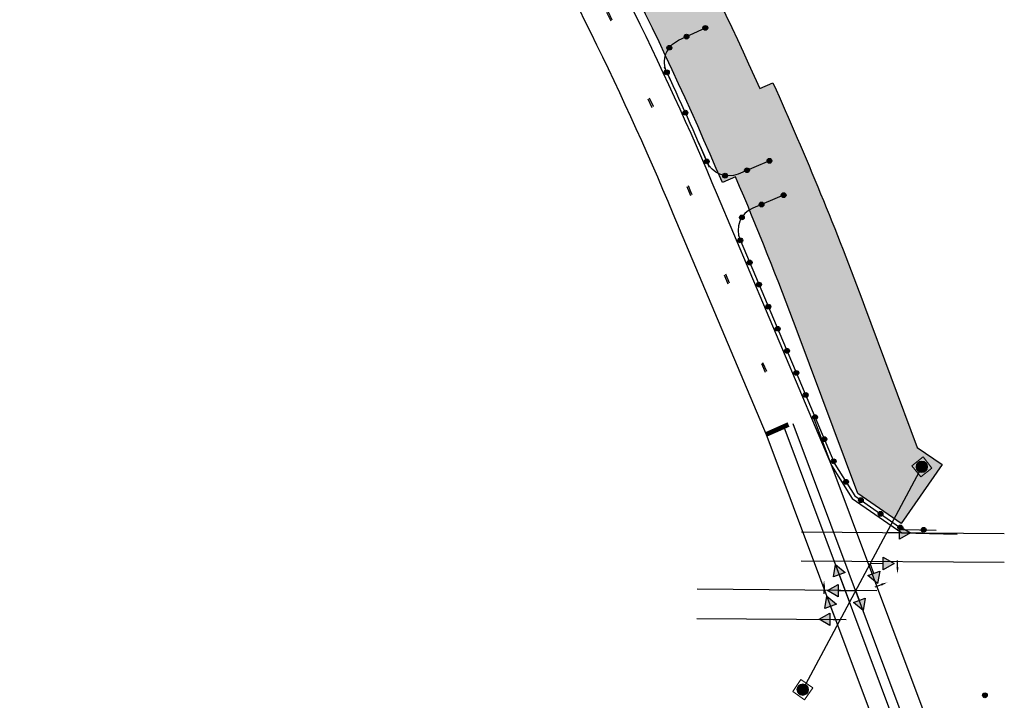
# Model space of a CAD drawing. Header units: feet. Extents: x 2245403 to 2245988, y 595680 to 596856.
# Tile 2 of 3: x 2245403 to 2245814, y 596192 to 596475. Entities that reach past the tile are written whole.
import ezdxf

# ---------------------------------------------------------------- set-up
doc = ezdxf.new("R2010")
doc.units = ezdxf.units.FT
doc.header["$MEASUREMENT"] = 0
doc.linetypes.add('motclass2', pattern=[40, 4, -36])
for name, color, linetype in [('MT_P_Drums', 30, 'Continuous'), ('MT_P_Edge_Line', 7, 'Continuous'), ('MT_P_Stop_Line', 7, 'Continuous'), ('MT_P_Work_Area', 7, 'Continuous'), ('MT_X_CL_Dashed_II', 2, 'motclass2'), ('SC_Shading2', 9, 'Continuous'), ('SG_P_Heads', 2, 'Continuous'), ('SG_P_Mast_Arm', 7, 'Continuous'), ('SG_P_Messenger_Wire', 1, 'Continuous'), ('SG_X_Poles', 7, 'Continuous')]:
    doc.layers.add(name, color=color, linetype=linetype)
doc.layers.add('SC_Scratch1', color=7, linetype='Continuous', plot=False)

# ---------------------------------------------------------------- blocks, each defined once
blk = doc.blocks.new('BAR-L')
blk.add_circle((0, 1), 1)
blk = doc.blocks.new('A$C37525D93')
at = {"layer": 'MT_P_Drums'}
h = blk.add_hatch(color=256, dxfattribs=at)
h.dxf.hatch_style = 1
h.paths.add_polyline_path([(1, 0, 1), (-1, 0, 1)])
blk.add_blockref('BAR-L', (0, -1), dxfattribs=at)
blk = doc.blocks.new('*U1018')
at = {"layer": 'MT_P_Drums', "rotation": 112.0814961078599}
blk.add_blockref('A$C37525D93', (0, 0), dxfattribs=at)
blk = doc.blocks.new('*U1019')
at = {"layer": 'MT_P_Drums', "color": 0, "linetype": 'ByBlock', "lineweight": -2, "transparency": 16777216}
for p, rotation in [((2245721.633623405, 596402.125962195), 202.930659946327), ((2245712.423852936, 596398.2297938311), 202.930659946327), ((2245704.227006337, 596392.8547417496), 237.4097355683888), ((2245703.563367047, 596383.2870054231), 292.930659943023), ((2245707.459535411, 596374.0772349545), 292.930659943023), ((2245711.355703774, 596364.8674644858), 292.930659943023), ((2245715.251872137, 596355.6576940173), 292.930659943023), ((2245719.1480405, 596346.4479235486), 292.930659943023), ((2245723.044208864, 596337.23815308), 292.930659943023), ((2245726.940377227, 596328.0283826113), 292.930659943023), ((2245730.83654559, 596318.8186121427), 292.930659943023), ((2245734.732713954, 596309.6088416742), 292.930659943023), ((2245738.628882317, 596300.3990712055), 292.930659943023), ((2245742.525050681, 596291.1893007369), 292.930659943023), ((2245747.654180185, 596282.6206601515), 302.0174782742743), ((2245753.853551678, 596274.9969945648), 325.2115072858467), ((2245762.066189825, 596269.2915081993), 325.2115072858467), ((2245770.278827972, 596263.5860218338), 325.2115072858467), ((2245780.039176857, 596262.649591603), 358.8286944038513)]:
    blk.add_blockref('*U1018', p, dxfattribs=dict(at, rotation=rotation))
blk = doc.blocks.new('SPOLE')
at = {"layer": 'SG_X_Poles', "color": 7, "linetype": 'Continuous', "lineweight": 0, "flags": 128}
blk.add_lwpolyline([(-0.07499999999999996, -0.07499999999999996), (0.07500000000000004, -0.07499999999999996), (0.07500000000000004, 0.07500000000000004), (-0.07499999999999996, 0.07500000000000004), (-0.07499999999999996, -0.07499999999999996)], close=True, dxfattribs=at)
at = {"layer": 'SG_X_Poles', "color": 7, "linetype": 'Continuous', "lineweight": 0}
blk.add_circle((3.789561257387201e-17, 3.789561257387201e-17), 0.06, dxfattribs=at)
blk = doc.blocks.new('*U1108', base_point=(2217688.533983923, 661788.626575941, 905.241))
at = {"xscale": 20, "yscale": 20, "zscale": 20}
blk.add_blockref('SPOLE', (2217688.533983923, 661788.626575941, 905.241), dxfattribs=at)
blk = doc.blocks.new('*U1109', base_point=(2217688.533983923, 661788.626575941, 905.241))
at = {"xscale": 20, "yscale": 20, "zscale": 20}
blk.add_blockref('SPOLE', (2217688.533983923, 661788.626575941, 905.241), dxfattribs=at)

msp = doc.modelspace()

# ---------------------------------------------------------------- hatches: boundary and pattern name
at = {"layer": 'SC_Shading2'}
h = msp.add_hatch(color=256, dxfattribs=at)
edge = h.paths.add_edge_path()
edge.add_line((2245506.612158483, 596794.6654516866), (2245595.360593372, 596668.6602845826))
edge.add_line((2245595.360593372, 596668.6602845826), (2245629.198132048, 596605.4712080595))
edge.add_arc((2244285.175975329, 595806.8578140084), 1563.386999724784, 24.15548307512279, 30.718637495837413, ccw=False)
edge.add_line((2245711.670210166, 596446.6180103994), (2245717.191959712, 596448.968221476))
edge.add_arc((2244285.175975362, 595806.857814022), 1569.386999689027, 20.478264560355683, 24.15127892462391, ccw=False)
edge.add_line((2245755.385524, 596355.9110335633), (2245777.383944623, 596297.0054723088))
edge.add_line((2245777.383944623, 596297.0054723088), (2245787.699767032, 596289.8388611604))
edge.add_line((2245787.699767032, 596289.8388611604), (2245770.583307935, 596265.2009467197))
edge.add_line((2245770.583307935, 596265.2009467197), (2245752.562191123, 596277.7205822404))
edge.add_line((2245752.562191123, 596277.7205822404), (2245727.281374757, 596345.4154728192))
edge.add_arc((2244285.175975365, 595806.8578140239), 1539.386999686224, 20.47826456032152, 23.05596076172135)
edge.add_line((2245701.601032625, 596409.727942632), (2245696.0802959, 596407.3781626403))
edge.add_arc((2244285.17597533, 595806.8578140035), 1533.386999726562, 23.05596076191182, 30.74346304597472)
edge.add_line((2245603.068034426, 596590.7176302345), (2245569.778635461, 596652.8830967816))
edge.add_line((2245569.778635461, 596652.8830967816), (2245482.509032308, 596776.7886162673))
edge.add_line((2245482.509032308, 596776.7886162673), (2245506.612158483, 596794.6654516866))
at = {"layer": 'SG_P_Heads'}
h = msp.add_hatch(color=256, dxfattribs=at)
h.dxf.hatch_style = 1
h.paths.add_polyline_path([(2245774.526411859, 596261.3187909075), (2245770.006067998, 596258.7562742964), (2245770.047035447, 596263.9522652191)])
h = msp.add_hatch(color=256, dxfattribs=at)
h.dxf.hatch_style = 1
h.paths.add_polyline_path([(2245743.214019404, 596248.1680345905), (2245747.226184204, 596244.8661361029), (2245742.360573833, 596243.0424487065)])
h = msp.add_hatch(color=256, dxfattribs=at)
h.dxf.hatch_style = 1
h.paths.add_polyline_path([(2245767.682338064, 596248.5252168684), (2245763.161994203, 596245.9627002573), (2245763.202961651, 596251.1586911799)])
h = msp.add_hatch(color=256, dxfattribs=at)
h.dxf.hatch_style = 1
h.paths.add_polyline_path([(2245760.82886517, 596240.2595013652), (2245756.816700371, 596243.5613998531), (2245761.682310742, 596245.3850872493)])
h = msp.add_hatch(color=256, dxfattribs=at)
h.dxf.hatch_style = 1
h.paths.add_polyline_path([(2245739.916495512, 596237.3357993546), (2245744.436839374, 596239.8983159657), (2245744.395871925, 596234.702325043)])
h = msp.add_hatch(color=256, dxfattribs=at)
h.dxf.hatch_style = 1
h.paths.add_polyline_path([(2245739.62783294, 596234.941955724), (2245743.63999774, 596231.6400572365), (2245738.774387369, 596229.8163698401)])
h = msp.add_hatch(color=256, dxfattribs=at)
h.dxf.hatch_style = 1
h.paths.add_polyline_path([(2245754.806642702, 596229.0022076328), (2245750.794477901, 596232.3041061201), (2245755.660088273, 596234.1277935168)])
h = msp.add_hatch(color=256, dxfattribs=at)
h.dxf.hatch_style = 1
h.paths.add_polyline_path([(2245736.397760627, 596225.3165070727), (2245740.918104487, 596227.8790236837), (2245740.87713704, 596222.6830327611)])
at = {"layer": 'SG_P_Mast_Arm'}
h = msp.add_hatch(color=256, dxfattribs=at)
h.dxf.hatch_style = 1
h.paths.add_polyline_path([(2245781.688862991, 596288.8690879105, 1), (2245776.888862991, 596288.8690879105, 1)])
h = msp.add_hatch(color=256, dxfattribs=at)
h.dxf.hatch_style = 1
h.paths.add_polyline_path([(2245732.008430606, 596196.0018411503, 1), (2245727.208430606, 596196.0018411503, 1)])

# ---------------------------------------------------------------- linework, layer by layer
at = {"layer": 'MT_P_Edge_Line', "flags": 128}
for points in [[(2245420.381145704, 596855.9388995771), (2245479.357718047, 596774.3163916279), (2245566.344917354, 596650.8118295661), (2245614.306620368, 596562.0894581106, -0.03297863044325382), (2245693.910459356, 596402.2546375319), (2245741.533165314, 596289.4373640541), (2245750.212475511, 596275.7000707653), (2245770.887972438, 596261.3363835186), (2245794.029481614, 596260.8632325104)], [(2245403.059856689, 596841.3290211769), (2245463.226531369, 596762.4871479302), (2245549.313069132, 596640.2613465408), (2245596.86758428, 596552.292215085, -0.03304533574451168), (2245675.47197793, 596394.507154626), (2245675.47197793, 596394.507154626), (2245714.354206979, 596302.3959026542)]]:
    msp.add_lwpolyline(points, format="xyb", dxfattribs=at)
at = {"layer": 'MT_P_Stop_Line', "const_width": 2}
msp.add_lwpolyline([(2245723.660137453, 596306.520151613), (2245714.354206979, 596302.3959026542)], dxfattribs=at)
at = {"layer": 'MT_P_Work_Area'}
msp.add_lwpolyline([(2245506.612158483, 596794.6654516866), (2245595.360593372, 596668.6602845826), (2245629.198132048, 596605.4712080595, -0.02864499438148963), (2245711.670210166, 596446.6180103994), (2245717.191959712, 596448.968221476, -0.01602792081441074), (2245755.385524, 596355.9110335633), (2245777.383944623, 596297.0054723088), (2245787.699767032, 596289.8388611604), (2245770.583307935, 596265.2009467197), (2245752.562191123, 596277.7205822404), (2245727.281374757, 596345.4154728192, 0.01124779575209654), (2245701.601032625, 596409.727942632), (2245696.0802959, 596407.3781626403, 0.0335556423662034), (2245603.068034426, 596590.7176302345), (2245569.778635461, 596652.8830967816), (2245482.509032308, 596776.7886162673)], format="xyb", close=True, dxfattribs=at)
at = {"layer": 'MT_X_CL_Dashed_II', "flags": 128}
for points in [[(2245411.468249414, 596848.4211951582), (2245471.025960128, 596768.206587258), (2245557.547967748, 596645.3625050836), (2245605.29921448, 596557.029448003, -0.03301289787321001), (2245684.386995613, 596398.2530343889), (2245723.263008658, 596306.1565080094)], [(2245411.972752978, 596848.8467255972), (2245471.558289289, 596768.5969523), (2245558.110018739, 596645.7106710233), (2245605.874702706, 596557.3527569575, -0.03301069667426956), (2245684.995465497, 596398.5087013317), (2245723.871055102, 596306.4131780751)]]:
    msp.add_lwpolyline(points, format="xyb", dxfattribs=at)
at = {"layer": 'SC_Scratch1', "color": 6}
for p, q in [((2245733.867290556, 596310.1454998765), (2245783.787457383, 596176.9581554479)), ((2245725.439806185, 596306.9867806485), (2245775.359973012, 596173.7994362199))]:
    msp.add_line(p, q, dxfattribs=at)
at = {"layer": 'SC_Scratch1', "color": 3}
for p, q in [((2245721.694257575, 596305.582905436), (2245771.614424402, 596172.3955610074)), ((2245714.203160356, 596302.7751550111), (2245764.123327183, 596169.5878105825))]:
    msp.add_line(p, q, dxfattribs=at)
at = {"layer": 'SC_Scratch1'}
for p, q in [((2245813.659109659, 596260.9584717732), (2245729.079626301, 596261.6253331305)), ((2245813.564499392, 596248.9588447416), (2245728.985016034, 596249.6257060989))]:
    msp.add_line(p, q, dxfattribs=at)
at = {"layer": 'SC_Scratch1', "color": 4}
for p, q in [((2245685.523502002, 596237.9680025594), (2245760.48754637, 596237.3769534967)), ((2245685.426920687, 596225.7183832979), (2245747.711488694, 596225.2273047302))]:
    msp.add_line(p, q, dxfattribs=at)
at = {"layer": 'SC_Scratch1', "color": 2, "flags": 128}
for points in [[(2245674.838264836, 596449.2810763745), (2245672.927699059, 596453.3406284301, -0.4160422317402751), (2245677.773947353, 596466.6733609), (2245689.021378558, 596471.8813197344)], [(2245715.736550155, 596416.4514502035), (2245702.670150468, 596410.9237453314, -0.412602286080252), (2245689.585797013, 596416.1867126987), (2245686.2358695, 596423.9853672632)]]:
    msp.add_lwpolyline(points, format="xyb", dxfattribs=at)
at = {"layer": 'SC_Scratch1', "color": 6}
msp.add_lwpolyline([(2245721.633623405, 596402.125962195), (2245708.756277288, 596396.6782359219, 0.4142135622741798), (2245703.442675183, 596383.57229709), (2245743.003613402, 596290.0580732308), (2245751.321103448, 596276.7563377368), (2245771.371662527, 596262.8268074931), (2245785.213238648, 596262.5438028)], format="xyb", dxfattribs=at)
at = {"layer": 'SC_Scratch1', "color": 1}
msp.add_arc((2244443.771848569, 595879.3781963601), 1356.581665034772, 23.19159172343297, 25.12824971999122, dxfattribs=at)
at = {"layer": 'SG_P_Heads'}
for p, q in [((2245770.026143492, 596261.3024930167), (2245764.564822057, 596261.3455524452)), ((2245759.249505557, 596244.4732435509), (2245757.720748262, 596248.5519784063)), ((2245763.182069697, 596248.5089189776), (2245757.720748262, 596248.5519784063)), ((2245769.124998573, 596247.043799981), (2245769.151229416, 596249.9062676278)), ((2245744.793379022, 596243.9542924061), (2245749.105932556, 596232.4483702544)), ((2245762.332513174, 596239.7489142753), (2245759.650739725, 596238.7476649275)), ((2245738.473835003, 596238.817216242), (2245738.44760416, 596235.9547485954)), ((2245744.416763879, 596237.3520972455), (2245751.698525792, 596237.2946846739)), ((2245753.227283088, 596233.2159498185), (2245751.698525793, 596237.2946846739)), ((2245741.207192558, 596230.7282135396), (2245744.082228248, 596223.0575987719)), ((2245742.349515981, 596225.2695808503), (2245745.253306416, 596225.2466861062))]:
    msp.add_line(p, q, dxfattribs=at)
for points in [[(2245774.526411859, 596261.3187909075), (2245770.006067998, 596258.7562742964), (2245770.047035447, 596263.9522652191)], [(2245743.214019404, 596248.1680345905), (2245747.226184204, 596244.8661361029), (2245742.360573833, 596243.0424487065)], [(2245767.682338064, 596248.5252168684), (2245763.161994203, 596245.9627002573), (2245763.202961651, 596251.1586911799)], [(2245760.82886517, 596240.2595013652), (2245756.816700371, 596243.5613998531), (2245761.682310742, 596245.3850872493)], [(2245739.916495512, 596237.3357993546), (2245744.436839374, 596239.8983159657), (2245744.395871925, 596234.702325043)], [(2245739.62783294, 596234.941955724), (2245743.63999774, 596231.6400572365), (2245738.774387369, 596229.8163698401)], [(2245754.806642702, 596229.0022076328), (2245750.794477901, 596232.3041061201), (2245755.660088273, 596234.1277935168)], [(2245736.397760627, 596225.3165070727), (2245740.918104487, 596227.8790236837), (2245740.87713704, 596222.6830327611)]]:
    msp.add_lwpolyline(points, close=True, dxfattribs=at)
for points in [[(2245769.57497968, 596247.0396764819), (2245768.675017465, 596247.0479234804), (2245769.100257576, 596244.3439133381)], [(2245738.023853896, 596238.8213397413), (2245738.92381611, 596238.8130927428), (2245738.498576, 596241.5171028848)], [(2245762.175116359, 596240.170490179), (2245762.489909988, 596239.327338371), (2245764.861968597, 596240.6932951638)]]:
    msp.add_solid(points, dxfattribs=at)
at = {"layer": 'SG_P_Messenger_Wire'}
msp.add_line((2245779.288862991, 596288.8690879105), (2245729.608430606, 596196.0018411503), dxfattribs=at)

# ---------------------------------------------------------------- block references
at = {"layer": 'MT_P_Drums'}
for p, rotation in [((2245681.151638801, 596468.2115813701), 47.61806130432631), ((2245688.991741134, 596471.8418263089), 47.61806130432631), ((2245673.962617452, 596463.5814267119), 47.61806130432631), ((2245672.927699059, 596453.3406284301), 47.61806130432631), ((2245680.676054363, 596436.4973932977), 46.56217611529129), ((2245689.585797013, 596416.1867126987), 45.50629092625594), ((2245715.706130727, 596416.4561748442), 45.50629092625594), ((2245706.374757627, 596412.5085628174), 45.50629092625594), ((2245697.224010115, 596410.2543667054), 45.50629092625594), ((2245805.5674966, 596193.6469780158), 74.09385620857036)]:
    msp.add_blockref('A$C37525D93', p, dxfattribs=dict(at, rotation=rotation))
msp.add_blockref('*U1019', (0, 0), dxfattribs=at)
at = {"layer": 'SG_P_Mast_Arm', "color": 1, "xscale": 2, "yscale": 2, "zscale": 2, "rotation": 218.6032631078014}
msp.add_blockref('*U1109', (2245779.288862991, 596288.86908791), dxfattribs=at)
at = {"layer": 'SG_P_Mast_Arm', "xscale": 2, "yscale": 2, "zscale": 2, "rotation": 144.937221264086}
msp.add_blockref('*U1108', (2245729.608430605, 596196.0018411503), dxfattribs=at)

doc.saveas('drawing.dxf')
